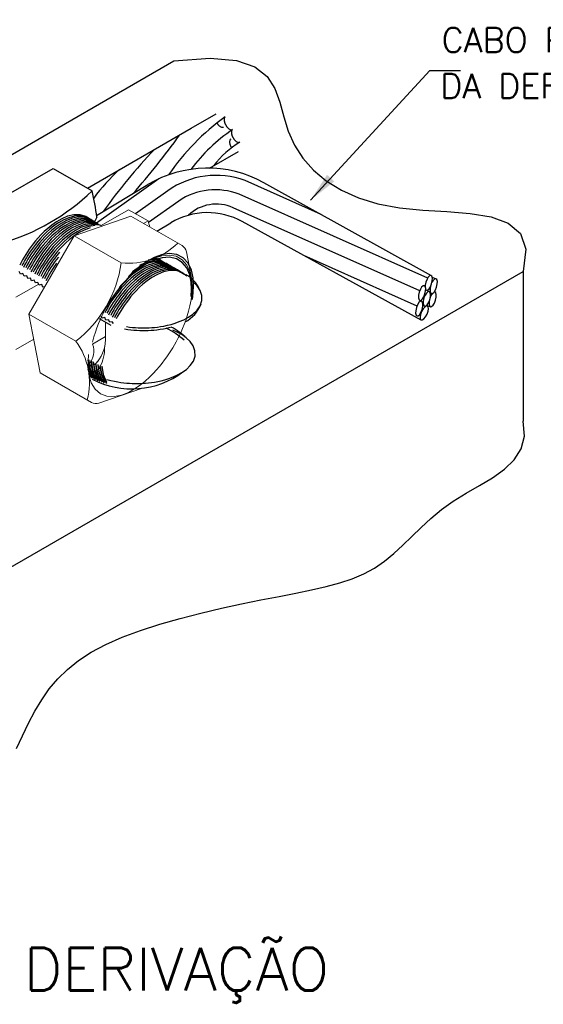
# Model space of a CAD drawing. Header units: millimetres. Extents: x 659 to 1031, y -73 to 11.
# Tile 104 of 141: x 951.15 to 955.43, y -65.43 to -57.39. Entities that reach past the tile are written whole.
import ezdxf

# ---------------------------------------------------------------- set-up
doc = ezdxf.new("R2010")
doc.units = ezdxf.units.MM
doc.header["$MEASUREMENT"] = 0
doc.linetypes.add('NULL', pattern=[0])
for name, color, linetype, lineweight in [('2', 2, 'Continuous', 30), ('C01', 1, 'Continuous', 30), ('C02', 2, 'Continuous', 30), ('C025', 54, 'Continuous', 5), ('C03', 3, 'Continuous', 30), ('C04', 4, 'Continuous', 30)]:
    doc.layers.add(name, color=color, linetype=linetype, lineweight=lineweight)
doc.styles.add('ROMANS', font='ROMANS')

msp = doc.modelspace()

# ---------------------------------------------------------------- hatches: boundary and pattern name
at = {"layer": 'C02', "linetype": 'Continuous'}
msp.add_hatch(color=2, dxfattribs=at).paths.add_polyline_path([(953.6615, -58.6521), (953.7213, -58.7064), (953.5284, -58.8588), (953.6615, -58.6521), (953.6615, -58.6521)])

# ---------------------------------------------------------------- linework, layer by layer
at = {"layer": '2'}
for p, q in [((954.5139, -59.477), (953.1466, -58.7173)), ((954.4303, -59.8388), (952.9702, -59.0348))]:
    msp.add_line(p, q, dxfattribs=at)
at = {"layer": 'C01'}
for p, q in [((952.2885, -58.6864), (951.7826, -59.0473)), ((953.614, -58.977), (952.9939, -58.7002)), ((952.3622, -58.7824), (952.0991, -58.9702)), ((954.4832, -59.4975), (952.9446, -58.8107)), ((952.4524, -58.8667), (952.2057, -59.0427)), ((954.4183, -59.6011), (952.8953, -58.9211)), ((954.3964, -59.7238), (953.4722, -59.3112))]:
    msp.add_line(p, q, dxfattribs=at)
for points in [[(951.7344, -59.0209), (951.6946, -58.9926), (951.6472, -58.9789), (951.5963, -58.9793), (951.5457, -58.9914), (951.498, -59.0113), (951.455, -59.0359), (951.4166, -59.0626), (951.3831, -59.0898), (951.3535, -59.1167), (951.3275, -59.1428), (951.3044, -59.1679), (951.2838, -59.192), (951.2651, -59.2153), (951.2482, -59.2379), (951.2324, -59.2599), (951.2179, -59.2815), (951.2041, -59.3029), (951.1912, -59.3243), (951.1787, -59.3459), (951.1666, -59.3679), (951.155, -59.3905)], [(951.7487, -59.0296), (951.7092, -59.0019), (951.6625, -58.9884), (951.6123, -58.9887), (951.5624, -59.0003), (951.5153, -59.0198), (951.4725, -59.0438), (951.4344, -59.0701), (951.401, -59.0969), (951.3715, -59.1235), (951.3455, -59.1493), (951.3224, -59.1742), (951.3018, -59.1981), (951.2831, -59.2212), (951.2661, -59.2436), (951.2505, -59.2654), (951.2358, -59.2867), (951.2222, -59.3079), (951.2092, -59.329), (951.1968, -59.3502), (951.1848, -59.3718), (951.1732, -59.3939)], [(951.7339, -59.0162), (951.6874, -58.9992), (951.6364, -58.997), (951.585, -59.0072), (951.5361, -59.0262), (951.4918, -59.0504), (951.4524, -59.0771), (951.4177, -59.1046), (951.3875, -59.1318), (951.3607, -59.1583), (951.3372, -59.1837), (951.316, -59.2083), (951.297, -59.2318), (951.2797, -59.2547), (951.2638, -59.2769), (951.249, -59.2988), (951.2351, -59.3204), (951.2219, -59.342), (951.2092, -59.3638), (951.1971, -59.386), (951.1853, -59.4088)], [(951.7759, -59.0447), (951.7338, -59.0174), (951.6841, -59.0056), (951.6313, -59.0086), (951.5797, -59.0231), (951.5316, -59.0451), (951.4886, -59.0713), (951.4507, -59.0991), (951.4175, -59.1271), (951.3886, -59.1546), (951.363, -59.1811), (951.3403, -59.2065), (951.3201, -59.231), (951.3018, -59.2546), (951.285, -59.2775), (951.2695, -59.3), (951.255, -59.3221), (951.2413, -59.3442), (951.2283, -59.3664), (951.2157, -59.3889), (951.2036, -59.412)], [(951.765, -59.0341), (951.7185, -59.017), (951.6675, -59.0147), (951.616, -59.0248), (951.5671, -59.0438), (951.5227, -59.068), (951.4833, -59.0948), (951.4486, -59.1223), (951.4182, -59.1495), (951.3915, -59.176), (951.3679, -59.2015), (951.3468, -59.226), (951.3278, -59.2496), (951.3104, -59.2725), (951.2944, -59.2948), (951.2797, -59.3166), (951.2657, -59.3383), (951.2526, -59.3599), (951.24, -59.3817), (951.2278, -59.4039), (951.2159, -59.4268)], [(951.7449, -59.0285), (951.6946, -59.023), (951.6429, -59.0306), (951.5934, -59.0478), (951.548, -59.071), (951.5073, -59.0973), (951.4717, -59.1247), (951.4404, -59.1521), (951.4128, -59.1787), (951.3886, -59.2044), (951.3669, -59.2291), (951.3475, -59.2529), (951.3298, -59.2759), (951.3136, -59.2983), (951.2986, -59.3202), (951.2844, -59.3418), (951.2711, -59.3634), (951.2584, -59.3851), (951.2461, -59.4071), (951.2343, -59.4298)], [(951.7954, -59.0522), (951.7489, -59.0351), (951.6979, -59.0328), (951.6464, -59.043), (951.5975, -59.0619), (951.5531, -59.0862), (951.5137, -59.1129), (951.479, -59.1404), (951.4486, -59.1677), (951.4219, -59.1942), (951.3983, -59.2197), (951.3772, -59.2442), (951.3582, -59.2678), (951.3408, -59.2907), (951.3248, -59.3129), (951.3101, -59.3348), (951.2961, -59.3564), (951.283, -59.3781), (951.2704, -59.3999), (951.2582, -59.4221), (951.2463, -59.4449)], [(951.7754, -59.0467), (951.7251, -59.0411), (951.6735, -59.0487), (951.6239, -59.066), (951.5785, -59.0892), (951.5378, -59.1155), (951.5022, -59.1429), (951.4709, -59.1703), (951.4434, -59.1969), (951.4191, -59.2226), (951.3975, -59.2473), (951.3781, -59.2711), (951.3604, -59.2941), (951.3441, -59.3164), (951.3291, -59.3384), (951.3149, -59.36), (951.3016, -59.3816), (951.2889, -59.4033), (951.2766, -59.4253), (951.2648, -59.4479)], [(951.8259, -59.0704), (951.7794, -59.0533), (951.7284, -59.051), (951.6769, -59.0611), (951.6281, -59.0801), (951.5836, -59.1043), (951.5442, -59.1311), (951.5095, -59.1586), (951.4791, -59.1859), (951.4524, -59.2123), (951.4288, -59.2378), (951.4077, -59.2623), (951.3887, -59.286), (951.3713, -59.3088), (951.3553, -59.3311), (951.3406, -59.3529), (951.3267, -59.3746), (951.3135, -59.3962), (951.3009, -59.4181), (951.2887, -59.4402), (951.2769, -59.4631)], [(951.8059, -59.0648), (951.7556, -59.0593), (951.704, -59.0669), (951.6544, -59.0841), (951.609, -59.1074), (951.5684, -59.1337), (951.5327, -59.1611), (951.5015, -59.1884), (951.4739, -59.2151), (951.4496, -59.2408), (951.428, -59.2654), (951.4086, -59.2892), (951.3909, -59.3122), (951.3746, -59.3346), (951.3596, -59.3565), (951.3455, -59.3781), (951.3322, -59.3997), (951.3195, -59.4214), (951.3071, -59.4435), (951.2953, -59.4661)], [(951.7711, -59.0677), (951.7188, -59.0755), (951.6686, -59.0932), (951.6226, -59.1169), (951.5817, -59.1437), (951.5458, -59.1715), (951.5144, -59.1993), (951.4868, -59.2262), (951.4625, -59.2522), (951.4409, -59.2771), (951.4214, -59.3011), (951.4037, -59.3243), (951.3875, -59.3469), (951.3724, -59.3691), (951.3583, -59.3911), (951.3448, -59.413), (951.332, -59.4351), (951.3197, -59.4576), (951.3079, -59.4807)], [(951.7289, -59.0858), (951.6801, -59.1038), (951.6354, -59.1273), (951.5956, -59.1536), (951.5607, -59.1809), (951.5299, -59.208), (951.5029, -59.2344), (951.479, -59.2598), (951.4576, -59.2843), (951.4385, -59.3078), (951.421, -59.3306), (951.4049, -59.3528), (951.39, -59.3746), (951.3761, -59.3961), (951.3628, -59.4175), (951.3502, -59.4391), (951.3381, -59.461), (951.3263, -59.4834)], [(951.4796, -59.2853), (951.4585, -59.3106), (951.4396, -59.3351), (951.4222, -59.3588), (951.4063, -59.3819), (951.3914, -59.4048), (951.3773, -59.4276), (951.3639, -59.4506), (951.3511, -59.474), (951.3386, -59.4981)], [(951.47, -59.3245), (951.4523, -59.3474), (951.4362, -59.3698), (951.4211, -59.3917), (951.407, -59.4133), (951.3937, -59.4348), (951.381, -59.4565), (951.3688, -59.4786), (951.3569, -59.5012)], [(952.335, -59.376), (952.3036, -59.3494), (952.2662, -59.3326)], [(951.4547, -59.3752), (951.4382, -59.399), (951.4229, -59.4224), (951.4083, -59.4457), (951.3947, -59.4691), (951.3815, -59.493), (951.3687, -59.5175)], [(952.4211, -59.4228), (952.3804, -59.394), (952.3318, -59.3803), (952.2797, -59.3815), (952.228, -59.3945), (952.1798, -59.4155), (952.1364, -59.441), (952.0979, -59.4684), (952.0642, -59.4963), (952.0348, -59.5237), (952.0088, -59.5501), (951.9858, -59.5756), (951.9653, -59.6), (951.9468, -59.6236), (951.9298, -59.6465), (951.9142, -59.6688), (951.8995, -59.6909), (951.8857, -59.7127), (951.8727, -59.7347), (951.8602, -59.7569), (951.848, -59.7796)], [(952.4364, -59.4317), (952.3962, -59.4031), (952.3484, -59.3894), (952.297, -59.3901), (952.2459, -59.4026), (952.198, -59.4229), (952.1547, -59.4479), (952.1163, -59.4749), (952.0826, -59.5024), (952.0531, -59.5295), (952.0272, -59.5558), (952.0042, -59.581), (951.9835, -59.6053), (951.965, -59.6287), (951.9479, -59.6514), (951.9323, -59.6736), (951.9176, -59.6954), (951.9039, -59.717), (951.8909, -59.7386), (951.8784, -59.7605), (951.8663, -59.7828)], [(952.4518, -59.4406), (952.411, -59.4117), (952.3624, -59.3982), (952.3103, -59.3994), (952.2587, -59.4124), (952.2103, -59.4334), (952.1669, -59.4589), (952.1284, -59.4864), (952.0947, -59.5142), (952.0653, -59.5416), (952.0394, -59.5681), (952.0164, -59.5935), (951.9959, -59.618), (951.9773, -59.6416), (951.9603, -59.6645), (951.9447, -59.6868), (951.9301, -59.7088), (951.9164, -59.7307), (951.9032, -59.7527), (951.8907, -59.7749), (951.8785, -59.7977)], [(952.4672, -59.4494), (952.427, -59.4209), (952.3792, -59.4071), (952.3279, -59.4078), (952.2767, -59.4202), (952.2289, -59.4406), (952.1855, -59.4655), (952.1472, -59.4925), (952.1136, -59.52), (952.0841, -59.5471), (952.0581, -59.5733), (952.035, -59.5985), (952.0145, -59.6228), (951.9959, -59.6462), (951.9789, -59.6689), (951.9631, -59.6911), (951.9486, -59.7128), (951.9348, -59.7344), (951.9218, -59.756), (951.9093, -59.7779), (951.8972, -59.8002)], [(952.4058, -59.414), (952.364, -59.3847), (952.3142, -59.3713), (952.2609, -59.3732), (952.2084, -59.3873), (952.1594, -59.4093), (952.1156, -59.4357), (952.077, -59.4639), (952.0435, -59.4923), (952.014, -59.5201), (951.9883, -59.5469), (951.9653, -59.5727)], [(952.3905, -59.4052), (952.3511, -59.377), (952.3043, -59.3631), (952.2538, -59.3632), (952.2036, -59.3748), (952.1561, -59.3943), (952.1132, -59.4185), (952.075, -59.4449)], [(952.3738, -59.3994), (952.3328, -59.3705), (952.2839, -59.3569), (952.2314, -59.3583), (952.1796, -59.3716), (952.1311, -59.3928)], [(952.3522, -59.3805), (952.3077, -59.354), (952.256, -59.344), (952.2018, -59.3493)], [(952.3419, -59.3763), (952.297, -59.3469), (952.2437, -59.3353)], [(952.4825, -59.4583), (952.4418, -59.4295), (952.3933, -59.4159), (952.3413, -59.417), (952.2897, -59.43), (952.2415, -59.4509), (952.198, -59.4763), (952.1595, -59.5037), (952.1259, -59.5316), (952.0964, -59.5589), (952.0706, -59.5853), (952.0476, -59.6108), (952.027, -59.6352), (952.0084, -59.6588), (951.9915, -59.6816), (951.9758, -59.704), (951.9612, -59.726), (951.9475, -59.7478), (951.9344, -59.7697), (951.9219, -59.7919), (951.9097, -59.8146)], [(952.4978, -59.4671), (952.4575, -59.4385), (952.4095, -59.4248), (952.3579, -59.4256), (952.3068, -59.4382), (952.2588, -59.4587), (952.2155, -59.4837), (952.177, -59.5108), (952.1434, -59.5384), (952.1139, -59.5656), (952.0879, -59.5919), (952.0649, -59.6172), (952.0443, -59.6415), (952.0258, -59.6649), (952.0088, -59.6877), (951.993, -59.7098), (951.9785, -59.7317), (951.9647, -59.7534), (951.9517, -59.7751), (951.9392, -59.797), (951.9271, -59.8194)], [(952.5176, -59.4807), (952.4782, -59.45), (952.4303, -59.4345), (952.3784, -59.4339), (952.3265, -59.4456), (952.2777, -59.4658), (952.2336, -59.4908), (952.1946, -59.5181), (952.1603, -59.546), (952.1304, -59.5734), (952.104, -59.6), (952.0807, -59.6256), (952.0599, -59.6502), (952.0411, -59.6739), (952.0239, -59.6968), (952.0082, -59.7192), (951.9934, -59.7413), (951.9796, -59.7631), (951.9664, -59.7851), (951.9539, -59.8072), (951.9417, -59.8299)], [(951.7118, -60.1637), (951.7179, -60.2175), (951.733, -60.2701), (951.7594, -60.3167)], [(951.7188, -60.1621), (951.7251, -60.2196), (951.7419, -60.2756), (951.7716, -60.3243)], [(951.734, -60.1696), (951.7395, -60.2235), (951.7539, -60.2765), (951.7795, -60.3239)], [(951.7397, -60.1745), (951.7463, -60.2312), (951.7631, -60.2864), (951.7925, -60.3343)], [(951.7549, -60.1806), (951.7648, -60.2546), (951.7933, -60.3236)], [(951.7572, -60.1888), (951.7645, -60.2425), (951.7814, -60.2943), (951.8094, -60.3393)], [(951.7723, -60.1957), (951.7841, -60.2686), (951.8146, -60.3351)], [(951.7761, -60.2007), (951.7838, -60.2529), (951.8007, -60.3033), (951.8281, -60.347)], [(951.791, -60.2024), (951.8021, -60.2735), (951.8309, -60.339)], [(951.7932, -60.2072), (951.8009, -60.2592), (951.8176, -60.3093), (951.8451, -60.3528)], [(951.8081, -60.211), (951.819, -60.2791), (951.8459, -60.3421)], [(951.8248, -60.2159), (951.8357, -60.2839), (951.8627, -60.3469)], [(951.7102, -60.2397), (951.7261, -60.2794), (951.7493, -60.3141)], [(951.7157, -60.271), (951.7271, -60.2914), (951.7405, -60.31)], [(951.8103, -60.2174), (951.8257, -60.2922), (951.8618, -60.3576)]]:
    msp.add_lwpolyline(points, dxfattribs=at)
for centre, radius, start, end in [((953.9203, -59.7041), 1.8732, 125.518, 145.871), ((953.6635, -59.432), 1.3838, 123.881, 143.455), ((947.1312, -54.475), 6.5758, 318.811, 324.117), ((955.6649, -61.6894), 4.7073, 136.44, 144.443), ((953.3383, -59.0305), 0.7519, 120.984, 142.826), ((953.2373, -59.9727), 1.8618, 132.961, 142.601), ((952.7557, -59.338), 0.6808, 69.5218, 125.316), ((952.7524, -59.3127), 0.5375, 69.0575, 123.936), ((952.7589, -59.223), 0.3312, 65.6922, 133.515)]:
    msp.add_arc(centre, radius, start, end, dxfattribs=at)
at = {"layer": 'C02'}
for p, q in [((946.5284, -61.1211), (952.4124, -57.7217)), ((953.5284, -58.8588), (954.4999, -57.8019)), ((954.4999, -57.8019), (954.7499, -57.8019)), ((952.5536, -58.2724), (952.7579, -58.1545)), ((951.7067, -58.7614), (952.5536, -58.2724)), ((952.7041, -58.5984), (952.939, -58.4629)), ((950.6873, -59.0274), (951.4272, -58.6001)), ((951.4272, -58.6001), (951.7448, -58.7834)), ((951.7826, -58.9837), (952.2009, -58.7329)), ((951.7845, -58.9994), (951.7648, -59.0359)), ((952.2744, -59.1122), (952.3877, -59.0443)), ((952.2732, -59.1116), (952.287, -59.1037)), ((951.1603, -59.4627), (951.1505, -59.4412)), ((951.1812, -59.459), (951.1603, -59.4627)), ((951.1908, -59.4807), (951.1812, -59.459)), ((951.2117, -59.4771), (951.1907, -59.481)), ((951.2213, -59.4989), (951.2117, -59.4771)), ((954.5504, -59.5015), (954.5201, -59.4907)), ((955.2611, -59.4418), (955.2611, -60.6639)), ((951.2421, -59.4953), (951.2212, -59.4992)), ((951.2518, -59.517), (951.2421, -59.4953)), ((951.2726, -59.5135), (951.2516, -59.5173)), ((951.2827, -59.5345), (951.2729, -59.513)), ((951.3036, -59.5307), (951.2827, -59.5345)), ((951.3134, -59.5524), (951.3036, -59.5307)), ((951.3342, -59.5486), (951.3134, -59.5524)), ((951.344, -59.5701), (951.3342, -59.5486)), ((951.3589, -59.5674), (951.344, -59.5701)), ((954.4944, -59.6052), (954.4667, -59.5953)), ((954.5126, -59.6217), (954.5038, -59.6186)), ((954.4341, -59.6844), (954.418, -59.6786)), ((954.4562, -59.7253), (954.444, -59.721)), ((954.447, -59.7087), (954.4441, -59.7076)), ((954.4773, -59.7195), (954.4745, -59.7184)), ((954.5052, -59.7294), (954.4773, -59.7195)), ((951.8276, -59.8223), (951.8206, -59.8063)), ((951.8998, -59.8836), (951.8049, -59.8282)), ((951.8486, -59.8184), (951.8276, -59.8223)), ((951.8584, -59.8397), (951.8486, -59.8184)), ((951.8794, -59.836), (951.8584, -59.8397)), ((951.8896, -59.8564), (951.8794, -59.836)), ((951.91, -59.8536), (951.8896, -59.8564)), ((951.9189, -59.8672), (951.91, -59.8536)), ((951.7484, -60.2726), (951.7313, -60.2627)), ((951.7953, -60.2607), (951.7814, -60.2527))]:
    msp.add_line(p, q, dxfattribs=at)
at = {"layer": 'C02', "color": 2}
msp.add_line((949.3397, -62.8606), (955.2611, -59.4418), dxfattribs=at)
at = {"layer": 'C02'}
for points in [[(952.4124, -57.7217), (952.709, -57.7009), (952.9235, -57.7199), (953.0739, -57.7717), (953.174, -57.85), (953.2373, -57.9482), (953.2777, -58.0598), (953.3087, -58.1784), (953.3441, -58.2973), (953.3953, -58.4109), (953.4644, -58.5171), (953.5513, -58.6145), (953.6561, -58.7018), (953.7786, -58.7776), (953.9188, -58.8407), (954.0767, -58.8896), (954.252, -58.9231), (954.4427, -58.9416), (954.639, -58.9534), (954.8287, -58.9684), (955, -58.9967), (955.1409, -59.0481), (955.2394, -59.1328), (955.2834, -59.2607), (955.2611, -59.4418)], [(952.832, -58.1796), (952.8279, -58.183), (952.825, -58.1877), (952.8231, -58.1931), (952.8223, -58.1988), (952.8221, -58.2043), (952.8225, -58.2094), (952.8232, -58.2142), (952.8242, -58.2185), (952.8252, -58.2224), (952.8263, -58.226), (952.8275, -58.2293), (952.8287, -58.2324), (952.8298, -58.2353), (952.8312, -58.238), (952.8324, -58.2406), (952.8336, -58.243), (952.835, -58.2455), (952.8363, -58.2478), (952.8378, -58.2502), (952.8392, -58.2525), (952.8409, -58.2549), (952.8427, -58.2573), (952.8445, -58.2598), (952.8466, -58.2624), (952.8489, -58.265), (952.8514, -58.2678), (952.8544, -58.2707), (952.8577, -58.2737), (952.8615, -58.2766), (952.8657, -58.2795), (952.8705, -58.2822), (952.8759, -58.2842), (952.8815, -58.2853), (952.887, -58.2851), (952.892, -58.2832)], [(952.7617, -58.227), (952.7632, -58.2294), (952.7646, -58.2317), (952.7664, -58.2341), (952.7681, -58.2365), (952.7699, -58.239), (952.772, -58.2415), (952.7743, -58.2442), (952.7769, -58.2469), (952.7798, -58.2498), (952.7831, -58.2527), (952.7869, -58.2557), (952.7911, -58.2586), (952.7959, -58.2612), (952.8011, -58.2632), (952.8068, -58.2643), (952.8123, -58.2641), (952.8173, -58.2622)], [(952.8915, -58.2822), (952.8875, -58.2855), (952.8844, -58.29), (952.8826, -58.2952), (952.8817, -58.3007), (952.8815, -58.3061), (952.8817, -58.3111), (952.8824, -58.3158), (952.8833, -58.3201), (952.8843, -58.3241), (952.8854, -58.3277), (952.8865, -58.331), (952.8876, -58.334), (952.8888, -58.3369), (952.8899, -58.3396), (952.8911, -58.3421), (952.8923, -58.3446), (952.8937, -58.347), (952.895, -58.3493), (952.8964, -58.3516), (952.8977, -58.3539), (952.8993, -58.3561), (952.9009, -58.3585), (952.9026, -58.3608), (952.9045, -58.3633), (952.9066, -58.3658), (952.9088, -58.3684), (952.9115, -58.3712), (952.9143, -58.374), (952.9176, -58.3769), (952.9214, -58.3798), (952.9257, -58.3826), (952.9304, -58.3851), (952.9355, -58.387), (952.941, -58.388), (952.9464, -58.3877), (952.9513, -58.3859)], [(952.8767, -58.3611), (952.8724, -58.3647), (952.8695, -58.3694), (952.8677, -58.3749), (952.8668, -58.3807), (952.8667, -58.3862), (952.8672, -58.3915), (952.8679, -58.3962), (952.8689, -58.4006), (952.8699, -58.4046), (952.8711, -58.4082), (952.8722, -58.4115), (952.8734, -58.4146), (952.8746, -58.4175), (952.876, -58.4202), (952.8772, -58.4228), (952.8785, -58.4253), (952.8799, -58.4277)], [(952.5544, -59.6451), (952.5573, -59.5884), (952.5537, -59.5286), (952.5414, -59.4687), (952.5176, -59.4131), (952.4812, -59.3676), (952.4329, -59.3374), (952.3763, -59.325), (952.3164, -59.3294), (952.2577, -59.3466), (952.2031, -59.3723), (952.1542, -59.4025), (952.1111, -59.4344), (952.0734, -59.4665), (952.0404, -59.4979), (952.0112, -59.528), (951.9855, -59.557), (951.9624, -59.5847), (951.9415, -59.6114), (951.9225, -59.6372), (951.9049, -59.6624), (951.8884, -59.6872), (951.8729, -59.7117), (951.8582, -59.7363), (951.844, -59.7611), (951.8303, -59.7865)], [(952.564, -59.6713), (952.5712, -59.6166), (952.5739, -59.5573), (952.5698, -59.4947), (952.5558, -59.4322), (952.5289, -59.3752), (952.4883, -59.3304), (952.4353, -59.3033), (952.3745, -59.2957), (952.3119, -59.3052), (952.2518, -59.3272), (952.1971, -59.3564), (952.1489, -59.3891), (952.1068, -59.4228), (952.0702, -59.456)], [(954.4731, -59.5955), (954.4816, -59.5945), (954.4816, -59.5945), (954.4951, -59.5829), (954.4951, -59.5829), (954.5055, -59.5663), (954.5055, -59.5663), (954.515, -59.5423), (954.515, -59.5423), (954.5205, -59.5171), (954.5205, -59.5171), (954.5211, -59.4976), (954.5211, -59.4976), (954.5165, -59.4804), (954.5165, -59.4804), (954.51, -59.4749), (954.51, -59.4749), (954.5015, -59.4758), (954.5015, -59.4758), (954.488, -59.4875), (954.488, -59.4875), (954.4777, -59.504), (954.4777, -59.504), (954.4681, -59.528), (954.4681, -59.528), (954.4626, -59.5533), (954.4626, -59.5533), (954.4618, -59.5633), (954.4618, -59.5633)], [(952.0253, -59.8919), (952.0509, -59.8955), (952.0753, -59.8982), (952.0988, -59.9002), (952.1215, -59.9015), (952.1437, -59.9023), (952.1657, -59.9025), (952.1875, -59.9022), (952.2097, -59.9014), (952.2322, -59.9), (952.2554, -59.898), (952.2794, -59.8953), (952.3047, -59.8918), (952.3313, -59.8871), (952.3596, -59.8812), (952.3899, -59.8737), (952.4224, -59.864), (952.4569, -59.8516), (952.4934, -59.8357), (952.5309, -59.8154), (952.5679, -59.7899), (952.6012, -59.7585), (952.6272, -59.7215), (952.6417, -59.6802), (952.6418, -59.6374), (952.6277, -59.5961), (952.6018, -59.5591), (952.5685, -59.5277)], [(954.4187, -59.6789), (954.4272, -59.6779), (954.4272, -59.6779), (954.4407, -59.6663), (954.4407, -59.6663), (954.4511, -59.6497), (954.4511, -59.6497), (954.4606, -59.6257), (954.4606, -59.6257), (954.4661, -59.6005), (954.4661, -59.6005), (954.4667, -59.581), (954.4667, -59.581), (954.462, -59.5638), (954.462, -59.5638), (954.4556, -59.5582), (954.4556, -59.5582), (954.4471, -59.5592), (954.4471, -59.5592), (954.4336, -59.5709), (954.4336, -59.5709), (954.4232, -59.5874), (954.4232, -59.5874), (954.4138, -59.6114), (954.4138, -59.6114), (954.4082, -59.6366), (954.4082, -59.6366), (954.4076, -59.6562), (954.4076, -59.6562), (954.4122, -59.6733), (954.4122, -59.6733), (954.4187, -59.6789), (954.4187, -59.6789)], [(954.506, -59.5653), (954.5033, -59.58), (954.5033, -59.58), (954.5027, -59.5995), (954.5027, -59.5995), (954.5073, -59.6167), (954.5073, -59.6167), (954.5138, -59.6222), (954.5138, -59.6222)], [(954.5138, -59.6222), (954.5222, -59.6212), (954.5222, -59.6212), (954.5358, -59.6096), (954.5358, -59.6096), (954.5461, -59.5931), (954.5461, -59.5931), (954.5557, -59.569), (954.5557, -59.569), (954.5612, -59.5438), (954.5612, -59.5438), (954.5618, -59.5243), (954.5618, -59.5243), (954.5571, -59.5071), (954.5571, -59.5071), (954.5507, -59.5016), (954.5507, -59.5016), (954.5421, -59.5025), (954.5421, -59.5025), (954.5287, -59.5142), (954.5287, -59.5142), (954.5183, -59.5307), (954.5183, -59.5307), (954.5178, -59.5318)], [(954.4574, -59.7258), (954.4658, -59.7248), (954.4658, -59.7248), (954.4794, -59.7131), (954.4794, -59.7131), (954.4897, -59.6966), (954.4897, -59.6966), (954.4993, -59.6726), (954.4993, -59.6726), (954.5048, -59.6474), (954.5048, -59.6474), (954.5054, -59.6278), (954.5054, -59.6278), (954.5007, -59.6107), (954.5007, -59.6107), (954.4943, -59.6051), (954.4943, -59.6051), (954.4857, -59.6061), (954.4857, -59.6061), (954.4723, -59.6178), (954.4723, -59.6178), (954.4619, -59.6343), (954.4619, -59.6343), (954.4524, -59.6583), (954.4524, -59.6583), (954.4469, -59.6835), (954.4469, -59.6835), (954.4463, -59.7031), (954.4463, -59.7031), (954.4509, -59.7202), (954.4509, -59.7202), (954.4574, -59.7258), (954.4574, -59.7258)], [(954.4669, -59.5905), (954.4731, -59.5955), (954.4731, -59.5955)], [(954.5193, -59.6224), (954.5098, -59.6379), (954.5098, -59.6379), (954.5002, -59.6619), (954.5002, -59.6619), (954.4946, -59.6871), (954.4946, -59.6871), (954.494, -59.7067), (954.494, -59.7067), (954.4988, -59.7239), (954.4988, -59.7239), (954.5052, -59.7294), (954.5052, -59.7294)], [(954.5052, -59.7294), (954.5137, -59.7284), (954.5137, -59.7284), (954.5271, -59.7168), (954.5271, -59.7168), (954.5376, -59.7002), (954.5376, -59.7002), (954.547, -59.6762), (954.547, -59.6762), (954.5526, -59.651), (954.5526, -59.651), (954.5532, -59.6315), (954.5532, -59.6315), (954.5485, -59.6143), (954.5485, -59.6143), (954.542, -59.6088), (954.542, -59.6088), (954.5365, -59.6086), (954.5365, -59.6086)], [(954.3961, -59.8045), (954.4045, -59.8036), (954.4045, -59.8036), (954.418, -59.7919), (954.418, -59.7919), (954.4283, -59.7754), (954.4283, -59.7754), (954.4379, -59.7513), (954.4379, -59.7513), (954.4435, -59.7261), (954.4435, -59.7261), (954.4441, -59.7066), (954.4441, -59.7066), (954.4393, -59.6894), (954.4393, -59.6894), (954.4329, -59.6839), (954.4329, -59.6839), (954.4244, -59.6848), (954.4244, -59.6848), (954.411, -59.6965), (954.411, -59.6965), (954.4005, -59.713), (954.4005, -59.713), (954.3911, -59.7371), (954.3911, -59.7371), (954.3855, -59.7623), (954.3855, -59.7623), (954.3849, -59.7818), (954.3849, -59.7818), (954.3896, -59.799), (954.3896, -59.799), (954.3961, -59.8045), (954.3961, -59.8045)], [(954.4285, -59.8373), (954.437, -59.8376), (954.437, -59.8376), (954.452, -59.828), (954.452, -59.828), (954.4647, -59.8132), (954.4647, -59.8132), (954.4777, -59.7908), (954.4777, -59.7908), (954.4868, -59.7667), (954.4868, -59.7667), (954.4902, -59.7474), (954.4902, -59.7474), (954.4882, -59.7297), (954.4882, -59.7297), (954.4825, -59.7234), (954.4825, -59.7234), (954.474, -59.7231), (954.474, -59.7231), (954.459, -59.7326), (954.459, -59.7326), (954.4463, -59.7475), (954.4463, -59.7475), (954.4334, -59.7699), (954.4334, -59.7699), (954.4242, -59.794), (954.4242, -59.794), (954.4208, -59.8132), (954.4208, -59.8132), (954.4229, -59.8309), (954.4229, -59.8309), (954.4285, -59.8373), (954.4285, -59.8373)], [(951.8666, -60.323), (951.8979, -60.3316), (951.9272, -60.3384), (951.9547, -60.3436), (951.9806, -60.3476), (952.0051, -60.3507), (952.0286, -60.3531), (952.0511, -60.3547), (952.0732, -60.3558), (952.095, -60.3563), (952.1165, -60.3564), (952.1381, -60.3559), (952.1599, -60.3549), (952.1821, -60.3534), (952.2051, -60.3512), (952.229, -60.3484), (952.2542, -60.3446), (952.2806, -60.3398), (952.3088, -60.3337), (952.339, -60.3259), (952.3711, -60.3159), (952.4054, -60.3032), (952.4414, -60.2871), (952.4784, -60.2665), (952.5143, -60.2409), (952.5466, -60.2096), (952.5714, -60.1729), (952.585, -60.1323), (952.5847, -60.0902), (952.5706, -60.0497), (952.5453, -60.0134), (952.5126, -59.9825), (952.4763, -59.9573), (952.4392, -59.9372), (952.4031, -59.9214)], [(952.0092, -59.9105), (952.036, -59.9148), (952.0618, -59.9181), (952.0864, -59.9205), (952.1104, -59.9223), (952.1338, -59.9234), (952.1569, -59.9239), (952.1798, -59.9238), (952.2029, -59.9231), (952.2263, -59.9219), (952.2501, -59.92), (952.2747, -59.9175), (952.3002, -59.914), (952.3269, -59.9096), (952.355, -59.904), (952.3848, -59.8969)], [(951.1282, -63.338), (951.1777, -63.2324), (951.2274, -63.1291), (951.2791, -63.0309), (951.3347, -62.9382), (951.3962, -62.8509), (951.4656, -62.7688), (951.5443, -62.6916), (951.6346, -62.6191), (951.7382, -62.5512), (951.8569, -62.4876), (951.9917, -62.4282), (952.1401, -62.3729), (952.2987, -62.3216), (952.4639, -62.2743), (952.6323, -62.2308), (952.8005, -62.1912), (952.9652, -62.1554), (953.1228, -62.1232), (953.2705, -62.0945), (953.4082, -62.0678), (953.5363, -62.0415), (953.6552, -62.0143), (953.7655, -61.9844), (953.8676, -61.9503), (953.9619, -61.9104), (954.049, -61.8632), (954.1295, -61.8076), (954.2056, -61.7449), (954.2792, -61.6768), (954.3528, -61.605), (954.4285, -61.5314), (954.5085, -61.4577), (954.5953, -61.3856), (954.691, -61.3169), (954.7963, -61.2524), (954.9056, -61.1899), (955.0123, -61.1257), (955.1093, -61.0566), (955.1896, -60.9792), (955.2463, -60.8902), (955.2725, -60.7862), (955.2611, -60.6639)]]:
    msp.add_lwpolyline(points, dxfattribs=at)
for centre, radius, start, end in [((952.6873, -59.5441), 0.9458, 60.9416, 120.944), ((950.5289, -57.5321), 1.7447, 285.824, 314.176), ((949.9928, -59.2181), 1.8051, 6.95689, 13.9344), ((952.6873, -59.5441), 0.5827, 60.9416, 120.944), ((952.3749, -59.7047), 0.2738, 26.4242, 59.497), ((952.3779, -59.6112), 0.2734, 297.319, 339.445), ((952.0499, -60.4971), 0.6648, 47.8924, 63.0928), ((952.0972, -60.4343), 0.6137, 46.866, 61.3786), ((952.0679, -59.7003), 0.7004, 242.67, 306.722)]:
    msp.add_arc(centre, radius, start, end, dxfattribs=at)
at = {"layer": 'C025'}
for p, q in [((952.062, -58.9896), (951.6, -59.1498)), ((951.8196, -59.0666), (952.0428, -58.9377)), ((952.2015, -59.0292), (952.0428, -58.9377)), ((952.4791, -59.2305), (952.062, -58.9896)), ((952.2015, -59.0292), (952.166, -59.0497)), ((951.6, -59.1498), (951.2306, -59.7896)), ((951.9828, -59.3708), (951.6, -59.1498)), ((952.5574, -59.4976), (952.5148, -59.2805)), ((951.3097, -59.5443), (951.1237, -59.6517)), ((951.6134, -60.0107), (951.2306, -59.7896)), ((951.3229, -60.2698), (951.2306, -59.7896)), ((951.8557, -59.8579), (951.8553, -59.9734)), ((951.7495, -60.0345), (951.8553, -59.9734)), ((951.27, -59.9948), (951.1237, -60.0793)), ((951.7327, -60.2105), (951.7183, -60.1992)), ((951.74, -60.5107), (951.3229, -60.2698)), ((952.1553, -60.3952), (951.8011, -60.5165))]:
    msp.add_line(p, q, dxfattribs=at)
for points in [[(951.7169, -60.1208), (951.7122, -60.1756), (951.7126, -60.2341), (951.7207, -60.2942), (951.7391, -60.3522), (951.7697, -60.4028), (951.8129, -60.4403), (951.8661, -60.4607), (951.9249, -60.4636), (951.9845, -60.4518), (952.041, -60.4295), (952.0925, -60.4011), (952.1382, -60.3698), (952.1782, -60.3377), (952.2133, -60.3061), (952.244, -60.2754), (952.2712, -60.2459), (952.2954, -60.2177), (952.3173, -60.1906), (952.3372, -60.1645), (952.3553, -60.1391), (952.3723, -60.1142), (952.3882, -60.0897), (952.4033, -60.0652), (952.4176, -60.0406), (952.4315, -60.0157), (952.4451, -59.9901), (952.4583, -59.9635), (952.4712, -59.9358), (952.484, -59.9065), (952.4966, -59.8753), (952.509, -59.8416), (952.5212, -59.8051), (952.5328, -59.7652), (952.5435, -59.7213), (952.5525, -59.6729), (952.5588, -59.62), (952.5608, -59.563), (952.5563, -59.5032), (952.5426, -59.4437), (952.5173, -59.3892), (952.4794, -59.3456), (952.4299, -59.3176), (952.3729, -59.3074), (952.3131, -59.3135), (952.2549, -59.3319), (952.2011, -59.3582), (952.153, -59.3886), (952.1106, -59.4205), (952.0735, -59.4525), (952.041, -59.4836)], [(951.8397, -59.7799), (951.8258, -59.8078), (951.8121, -59.8369), (951.7986, -59.8678), (951.7853, -59.9009), (951.7722, -59.9367), (951.7594, -59.9759), (951.7474, -60.0189)], [(951.7258, -60.1805), (951.7238, -60.1848), (951.7217, -60.1897), (951.7196, -60.195), (951.7178, -60.2009), (951.7163, -60.2073), (951.7152, -60.2144), (951.715, -60.2217), (951.7159, -60.2292), (951.7184, -60.2361), (951.7227, -60.2418), (951.7284, -60.2459), (951.7352, -60.2479), (951.7427, -60.2481)], [(951.7402, -60.1918), (951.738, -60.1963), (951.7358, -60.2014), (951.7338, -60.2069), (951.7319, -60.2131), (951.7303, -60.22), (951.7295, -60.2274), (951.7295, -60.2351), (951.731, -60.2427), (951.7341, -60.2496), (951.7391, -60.2549), (951.7456, -60.2583), (951.7532, -60.2595), (951.7609, -60.2589), (951.7683, -60.257)]]:
    msp.add_lwpolyline(points, dxfattribs=at)
for centre, radius, start, end in [((951.5481, -59.2429), 0.6875, 13.8536, 18.1051), ((952.0437, -58.8015), 0.5725, 263.894, 314.42), ((952.4421, -59.2945), 0.0739, 10.8846, 60), ((951.0065, -59.2336), 0.986, 307.975, 352.003), ((951.5503, -59.988), 0.3054, 321.321, 2.73332), ((951.1527, -60.3477), 0.5708, 345.499, 36.1918), ((951.6028, -60.0919), 0.1576, 317.108, 21.3624), ((951.5125, -60.0684), 0.3342, 332.707, 1.96724), ((951.7289, -60.1386), 0.072, 273.043, 328.343), ((951.7537, -60.1992), 0.0603, 270.14, 338.867), ((951.777, -60.4467), 0.0739, 240, 289.115)]:
    msp.add_arc(centre, radius, start, end, dxfattribs=at)

# ---------------------------------------------------------------- texts
at = {"layer": 'C03', "linetype": 'NULL', "char_height": 0.2, "attachment_point": 7, "line_spacing_factor": 0.798, "style": 'ROMANS'}
for s, insert, width in [('CABO PROVENIENTE ', (954.5964, -57.652), 5.904762), ('DA DERIVAÇÃO', (954.5864, -58.0847), 4.247619)]:
    msp.add_mtext(s, dxfattribs=dict(at, insert=insert, width=width))
at = {"layer": 'C04', "color": 5, "linetype": 'NULL', "insert": (950.9034, -65.4142), "char_height": 0.35, "width": 12.566667, "attachment_point": 8, "line_spacing_factor": 0.798, "style": 'ROMANS'}
msp.add_mtext('DETALHE DE DERIVAÇÃO', dxfattribs=at)

doc.saveas('drawing.dxf')
